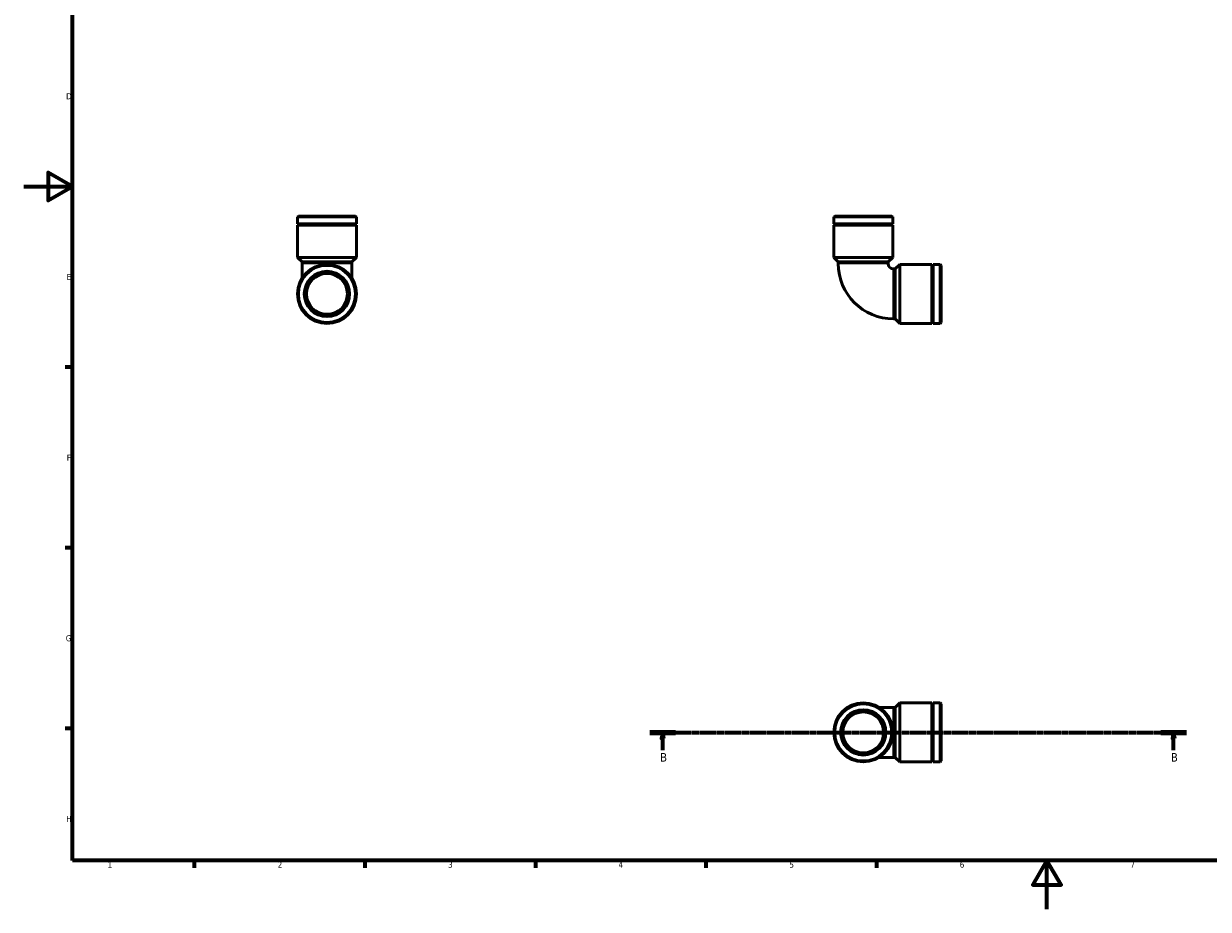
# Model space of a CAD drawing. Header units: millimetres. Extents: x 0 to 901, y 0 to 730.
# Tile 1 of 3: x 0 to 487, y 0 to 364. Entities that reach past the tile are written whole.
import ezdxf

# ---------------------------------------------------------------- set-up
doc = ezdxf.new("R2010")
doc.units = ezdxf.units.MM
doc.linetypes.add('CHAIN', pattern=[0.7087, 0.4724, -0.0591, 0.1181, -0.0591])
for name, color, linetype, lineweight in [('Border (ISO)', 7, 'Continuous', 70), ('Section Line (ISO)', 7, 'CHAIN', 70), ('Visible (ISO)', 7, 'Continuous', 50), ('Visible Narrow (ISO)', 7, 'Continuous', 35)]:
    doc.layers.add(name, color=color, linetype=linetype, lineweight=lineweight)
doc.styles.add('Label Text (ISO)', font='tahoma.ttf')
doc.styles.add('Note Text (ISO)', font='tahoma.ttf')

# ---------------------------------------------------------------- blocks, each defined once
blk = doc.blocks.new('Borders Default Border')
at = {"layer": 'Border (ISO)'}
for p, q in [((20, 222.75), (17.1, 222.75)), ((20, 148.5), (17.1, 148.5)), ((20, 74.25), (17.1, 74.25)), ((70.08, 20), (70.08, 17.1)), ((140.17, 20), (140.17, 17.1)), ((210.25, 20), (210.25, 17.1)), ((280.33, 20), (280.33, 17.1)), ((350.42, 20), (350.42, 17.1))]:
    blk.add_line(p, q, dxfattribs=at)
at = {"layer": 'Border (ISO)', "flags": 128}
for points in [[(20, 20), (20, 574), (821, 574), (821, 20), (20, 20)], [(0, 297), (20, 297), (10, 302.77), (10, 291.23), (20, 297)], [(420.5, 0), (420.5, 20), (414.73, 10), (426.27, 10), (420.5, 20)]]:
    blk.add_lwpolyline(points, dxfattribs=at)
at = {"layer": 'Border (ISO)', "color": 232, "true_color": 0xca0064, "char_height": 2.5, "attachment_point": 7, "style": 'Note Text (ISO)'}
for s, insert in [('D', (17.43, 332.88)), ('E', (17.64, 258.63)), ('F', (17.7, 184.38)), ('G', (17.31, 110.08)), ('H', (17.44, 35.88)), ('1', (34.48, 17.1)), ('2', (104.37, 17.1)), ('3', (174.43, 17.05)), ('4', (244.42, 17.1)), ('5', (314.64, 17.05)), ('6', (384.66, 17.05)), ('7', (454.77, 17.1))]:
    blk.add_mtext(s, dxfattribs=dict(at, insert=insert))
blk = doc.blocks.new('2dTransSection0')
at = {"layer": 'Section Line (ISO)', "linetype": 'CHAIN'}
blk.add_line((257.32, 72.7), (477.79, 72.7), dxfattribs=at)
at = {"layer": 'Section Line (ISO)', "linetype": 'Continuous', "lineweight": 140}
for p, q in [((257.32, 72.7), (267.87, 72.7)), ((467.24, 72.7), (477.79, 72.7))]:
    blk.add_line(p, q, dxfattribs=at)
at = {"layer": 'Section Line (ISO)', "linetype": 'Continuous'}
for p, q in [((262.6, 72.7), (262.1, 70.2)), ((262.1, 70.2), (263.1, 70.2)), ((262.6, 70.2), (262.6, 72.7)), ((263.1, 70.2), (262.6, 72.7)), ((262.6, 65.44), (262.6, 70.2)), ((472.52, 72.7), (472.02, 70.2)), ((472.02, 70.2), (473.02, 70.2)), ((472.52, 70.2), (472.52, 72.7)), ((473.02, 70.2), (472.52, 72.7)), ((472.52, 65.44), (472.52, 70.2))]:
    blk.add_line(p, q, dxfattribs=at)
at = {"layer": 'Section Line (ISO)', "linetype": 'Continuous', "flags": 128}
for points in [[(263.1, 70.2), (262.6, 72.7), (262.1, 70.2), (263.1, 70.2)], [(473.02, 70.2), (472.52, 72.7), (472.02, 70.2), (473.02, 70.2)]]:
    blk.add_lwpolyline(points, dxfattribs=at)
at = {"layer": 'Section Line (ISO)'}
for points in [[(263.1, 70.2), (262.6, 72.7), (262.1, 70.2), (263.1, 70.2)], [(473.02, 70.2), (472.52, 72.7), (472.02, 70.2), (473.02, 70.2)]]:
    blk.add_solid(points, dxfattribs=at)
at = {"layer": 'Section Line (ISO)', "char_height": 3.5, "attachment_point": 7, "style": 'Label Text (ISO)'}
for insert in [(261.53, 60.7), (471.45, 60.7)]:
    blk.add_mtext('B', dxfattribs=dict(at, insert=insert))

msp = doc.modelspace()

# ---------------------------------------------------------------- linework, layer by layer
at = {"layer": 'Visible (ISO)'}
for p, q in [((112.895, 284.896), (112.522, 284.523)), ((136.742, 284.523), (112.522, 284.523)), ((112.522, 281.637), (112.522, 284.523)), ((112.895, 284.896), (136.37, 284.896)), ((136.37, 284.896), (136.742, 284.523)), ((136.742, 281.637), (136.742, 284.523)), ((333.262, 284.896), (332.889, 284.523)), ((357.11, 284.523), (332.889, 284.523)), ((332.889, 281.637), (332.889, 284.523)), ((333.262, 284.896), (356.737, 284.896)), ((356.737, 284.896), (357.11, 284.523)), ((357.11, 281.637), (357.11, 284.523)), ((136.742, 281.637), (112.522, 281.637)), ((113.022, 281.387), (112.522, 281.637)), ((113.022, 281.387), (112.522, 281.137)), ((136.742, 281.137), (112.522, 281.137)), ((112.522, 267.896), (112.522, 281.137)), ((136.242, 281.387), (113.022, 281.387)), ((136.242, 281.387), (136.742, 281.637)), ((136.242, 281.387), (136.742, 281.137)), ((136.742, 267.896), (136.742, 281.137)), ((357.11, 281.637), (332.889, 281.637)), ((333.389, 281.387), (332.889, 281.637)), ((333.389, 281.387), (332.889, 281.137)), ((357.11, 281.137), (332.889, 281.137)), ((332.889, 267.896), (332.889, 281.137)), ((356.61, 281.387), (333.389, 281.387)), ((356.61, 281.387), (357.11, 281.637)), ((356.61, 281.387), (357.11, 281.137)), ((357.11, 267.896), (357.11, 281.137)), ((136.742, 267.896), (112.522, 267.896)), ((114.385, 266.033), (112.522, 267.896)), ((134.879, 266.033), (136.742, 267.896)), ((357.11, 267.896), (332.889, 267.896)), ((334.752, 266.033), (332.889, 267.896)), ((355.247, 266.033), (357.11, 267.896)), ((134.879, 266.033), (114.385, 266.033)), ((114.385, 265.346), (114.385, 266.033)), ((114.385, 265.346), (114.385, 259.35)), ((134.879, 265.346), (134.879, 266.033)), ((134.879, 259.35), (134.879, 265.346)), ((355.247, 266.033), (334.752, 266.033)), ((334.752, 265.346), (334.752, 266.033)), ((355.247, 265.346), (355.247, 266.033)), ((357.449, 263.143), (358.136, 263.143)), ((358.136, 263.143), (359.999, 265.006)), ((358.136, 242.649), (358.136, 263.143)), ((359.999, 240.785), (359.999, 265.006)), ((359.999, 265.006), (373.241, 265.006)), ((373.241, 240.785), (373.241, 265.006)), ((373.491, 264.506), (373.241, 265.006)), ((373.491, 264.506), (373.741, 265.006)), ((373.491, 241.285), (373.491, 264.506)), ((373.741, 240.785), (373.741, 265.006)), ((373.741, 265.006), (376.627, 265.006)), ((376.627, 240.785), (376.627, 265.006)), ((376.999, 264.633), (376.627, 265.006)), ((376.999, 264.633), (376.999, 241.158)), ((357.449, 242.649), (358.136, 242.649)), ((358.136, 242.649), (359.999, 240.785)), ((359.999, 240.785), (373.241, 240.785)), ((373.491, 241.285), (373.241, 240.785)), ((373.491, 241.285), (373.741, 240.785)), ((373.741, 240.785), (376.627, 240.785)), ((376.999, 241.158), (376.627, 240.785)), ((357.449, 82.949), (351.453, 82.949)), ((357.449, 82.949), (358.136, 82.949)), ((358.136, 82.949), (359.999, 84.813)), ((358.136, 62.455), (358.136, 82.949)), ((359.999, 60.592), (359.999, 84.813)), ((359.999, 84.813), (373.241, 84.813)), ((373.241, 60.592), (373.241, 84.813)), ((373.491, 84.313), (373.241, 84.813)), ((373.491, 84.313), (373.741, 84.813)), ((373.491, 61.092), (373.491, 84.313)), ((373.741, 60.592), (373.741, 84.813)), ((373.741, 84.813), (376.627, 84.813)), ((376.627, 60.592), (376.627, 84.813)), ((376.999, 84.44), (376.627, 84.813)), ((376.999, 84.44), (376.999, 60.965)), ((351.453, 62.455), (357.449, 62.455)), ((357.449, 62.455), (358.136, 62.455)), ((358.136, 62.455), (359.999, 60.592)), ((359.999, 60.592), (373.241, 60.592)), ((373.491, 61.092), (373.241, 60.592)), ((373.491, 61.092), (373.741, 60.592)), ((373.741, 60.592), (376.627, 60.592)), ((376.999, 60.965), (376.627, 60.592))]:
    msp.add_line(p, q, dxfattribs=at)
for centre, radius in [((124.632, 252.896), 12.11), ((124.632, 252.896), 11.738), ((124.632, 252.896), 9.316), ((124.632, 252.896), 8.384), ((344.999, 72.702), 12.11), ((344.999, 72.702), 11.738), ((344.999, 72.702), 9.316), ((344.999, 72.702), 8.384)]:
    msp.add_circle(centre, radius, dxfattribs=at)
for radius in [22.697, 2.203]:
    msp.add_arc((357.449, 265.346), radius, 180, 270, dxfattribs=at)
at = {"layer": 'Visible Narrow (ISO)'}
for p, q in [((134.753, 265.346), (114.511, 265.346)), ((355.12, 265.346), (334.879, 265.346)), ((357.449, 242.775), (357.449, 263.017)), ((357.449, 62.581), (357.449, 82.823))]:
    msp.add_line(p, q, dxfattribs=at)

# ---------------------------------------------------------------- block references
msp.add_blockref('Borders Default Border', (0, 0))
at = {"layer": 'Section Line (ISO)'}
msp.add_blockref('2dTransSection0', (0, 0), dxfattribs=at)

doc.saveas('drawing.dxf')
